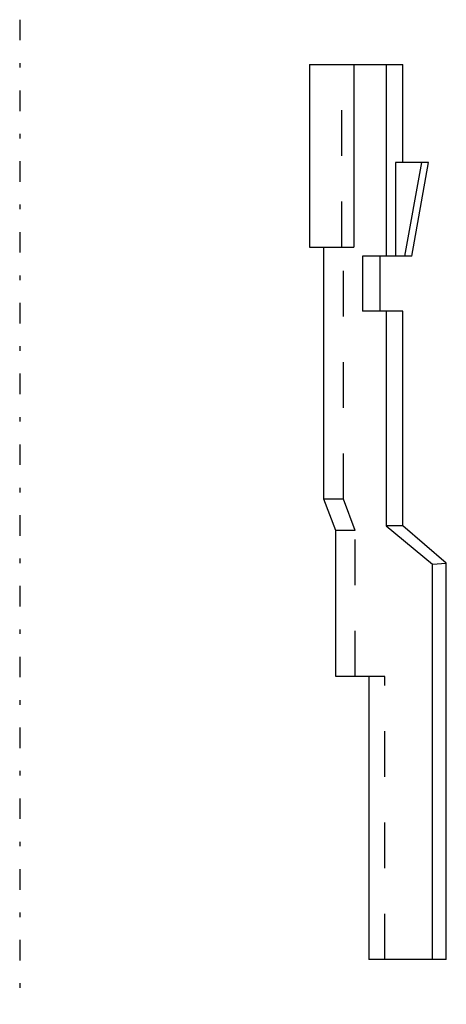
# Model space of a CAD drawing. Extents: x 0 to 9.4, y -1 to 20.6.
import ezdxf

# ---------------------------------------------------------------- set-up
doc = ezdxf.new("R2010")
doc.units = 0
doc.linetypes.add('CENTER', pattern=[1.5, 0.45, -0.5, 0.05, -0.5])
doc.linetypes.add('DASHED', pattern=[2, 1, -1])
for name, color, linetype in [('AM_0', 7, 'CONTINUOUS'), ('AM_3', 7, 'DASHED'), ('AM_7', 7, 'CENTER')]:
    doc.layers.add(name, color=color, linetype=linetype)

msp = doc.modelspace()

# ---------------------------------------------------------------- linework, layer by layer
at = {"layer": 'AM_0', "color": 7, "linetype": 'CONTINUOUS'}
for p, q in [((6.35, 19.6), (8.4, 19.6)), ((6.35, 19.6), (6.35, 15.6)), ((7.323, 19.6), (7.323, 15.6)), ((8.035, 19.6), (8.035, 15.4)), ((8.4, 17.45), (8.4, 19.6)), ((8.956, 17.45), (8.236, 17.45)), ((8.236, 17.45), (8.236, 15.4)), ((8.803, 17.45), (8.435, 15.4)), ((8.595, 15.4), (8.956, 17.45)), ((6.35, 15.6), (7.323, 15.6)), ((6.664, 10.08), (6.664, 15.6)), ((8.595, 15.4), (7.51, 15.4)), ((7.51, 15.4), (7.51, 14.2)), ((7.9, 14.2), (7.9, 15.4)), ((8.4, 14.2), (7.51, 14.2)), ((8.035, 14.2), (8.035, 9.5)), ((8.4, 9.5), (8.4, 14.2)), ((6.93, 9.393), (6.664, 10.08)), ((8.4, 9.5), (8.035, 9.5)), ((8.035, 9.5), (9.05, 8.657)), ((9.35, 8.68), (8.4, 9.5)), ((6.93, 6.2), (6.93, 9.393)), ((9.05, 8.657), (9.35, 8.68)), ((9.05, 0), (9.05, 8.657)), ((9.35, 0), (9.35, 8.68)), ((7.65, 6.2), (6.93, 6.2)), ((7.65, 6.2), (7.65, 0)), ((9.35, 0), (7.65, 0))]:
    msp.add_line(p, q, dxfattribs=at)
at = {"layer": 'AM_3', "color": 6, "linetype": 'DASHED'}
for p, q in [((7.06, 15.6), (7.06, 19.6)), ((7.1, 10.08), (7.1, 15.6)), ((7.1, 10.08), (6.664, 10.08)), ((7.35, 9.393), (7.1, 10.08)), ((7.35, 9.393), (6.93, 9.393)), ((7.35, 6.2), (7.35, 9.393)), ((8, 6.2), (7.65, 6.2)), ((8, 0), (8, 6.2))]:
    msp.add_line(p, q, dxfattribs=at)
at = {"layer": 'AM_7', "color": 4, "linetype": 'CENTER'}
msp.add_line((0, 20.58), (0, -0.98), dxfattribs=at)

doc.saveas('drawing.dxf')
